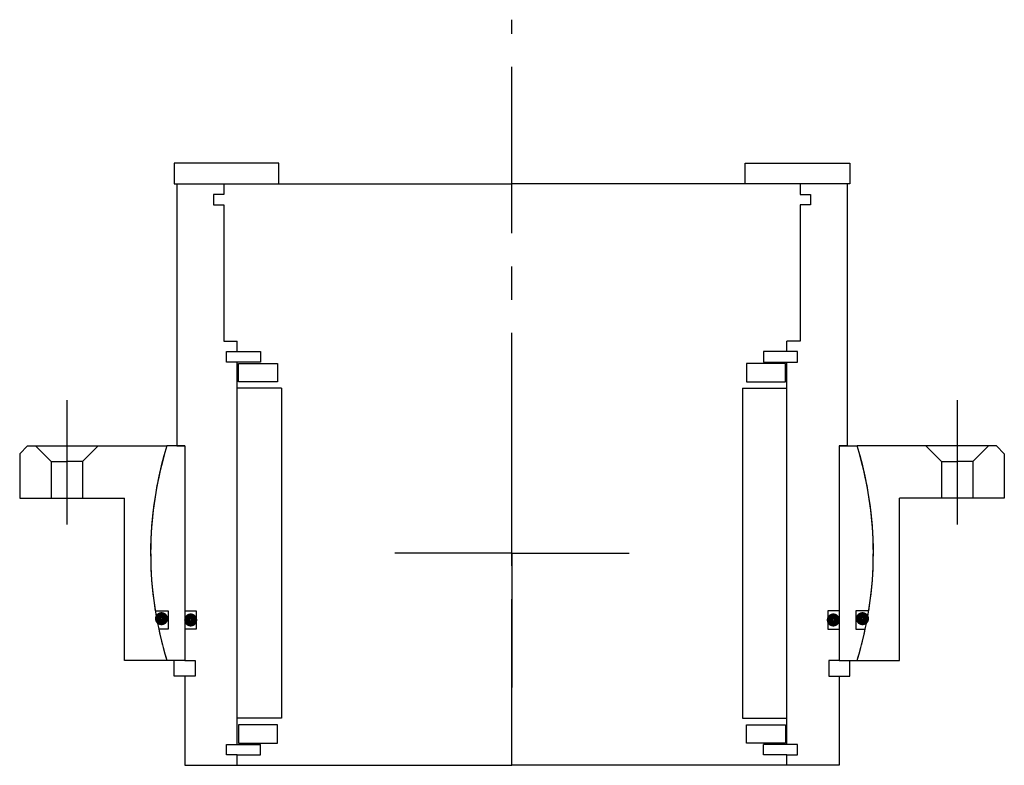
# Model space of a CAD drawing. Header units: millimetres. Extents: x -94 to 94, y -40 to 102.
import ezdxf

# ---------------------------------------------------------------- set-up
doc = ezdxf.new("R2010")
doc.units = ezdxf.units.MM
doc.linetypes.add('CENTER', pattern=[50.8, 31.75, -6.35, 6.35, -6.35])
doc.layers.add('Center', color=1, linetype='CENTER')

# ---------------------------------------------------------------- blocks, each defined once
blk = doc.blocks.new('in-sf088')
for p, q in [((-44.5, 74.5), (-64.5, 74.5)), ((-64.5, 74.5), (-64.5, 70.5)), ((-44.5, 70.5), (-44.5, 74.5)), ((44.5, 74.5), (64.5, 74.5)), ((44.5, 70.5), (44.5, 74.5)), ((64.5, 74.5), (64.5, 70.5)), ((-64.5, 70.5), (-44.5, 70.5)), ((-64, 70.5), (-64, 20.5)), ((-64, 70.5), (-55, 70.5)), ((-55, 70.5), (0, 70.5)), ((-55, 70.5), (-55, 68.5)), ((55, 70.5), (0, 70.5)), ((64.5, 70.5), (44.5, 70.5)), ((64, 70.5), (55, 70.5)), ((55, 70.5), (55, 68.5)), ((64, 70.5), (64, 20.5)), ((-57, 68.5), (-57, 66.5)), ((-55, 68.5), (-57, 68.5)), ((55, 68.5), (57, 68.5)), ((57, 68.5), (57, 66.5)), ((-57, 66.5), (-55, 66.5)), ((-55, 66.5), (-55, 40.5)), ((55, 66.5), (55, 40.5)), ((57, 66.5), (55, 66.5)), ((-55, 40.5), (-52.5, 40.5)), ((-52.5, 38.5), (-52.5, 40.5)), ((55, 40.5), (52.5, 40.5)), ((52.5, 38.5), (52.5, 40.5)), ((-54.5, 38.5), (-52.5, 38.5)), ((-54.5, 36.5), (-54.5, 38.5)), ((-52.5, 38.5), (-48, 38.5)), ((-48, 38.5), (-48, 36.5)), ((48, 38.5), (48, 36.5)), ((52.5, 38.5), (48, 38.5)), ((54.5, 38.5), (52.5, 38.5)), ((54.5, 36.5), (54.5, 38.5)), ((-48, 36.5), (-54.5, 36.5)), ((-52.5, -36.5), (-52.5, 36.5)), ((-52.25, 36.25), (-44.75, 36.25)), ((-52.25, 32.75), (-52.25, 36.25)), ((-44.75, 36.25), (-44.75, 32.75)), ((52.25, 36.25), (44.75, 36.25)), ((44.75, 36.25), (44.75, 32.75)), ((48, 36.5), (54.5, 36.5)), ((52.25, 32.75), (52.25, 36.25)), ((52.5, -36.5), (52.5, 36.5)), ((-44.75, 32.75), (-52.25, 32.75)), ((44.75, 32.75), (52.25, 32.75)), ((-44, 31.5), (-52.5, 31.5)), ((-44, 31.5), (-44, -31.5)), ((44, 31.5), (44, -31.5)), ((44, 31.5), (52.5, 31.5)), ((-62.5, 20.5), (-65.88, 20.5)), ((-64, 20.5), (-62.5, 20.5)), ((-62.5, 20.5), (-62.5, -11)), ((-62.5, 20.5), (-62.5, -20.5)), ((62.5, 20.5), (62.5, -20.5)), ((62.5, 20.5), (62.5, -11)), ((62.5, 20.5), (65.88, 20.5)), ((64, 20.5), (62.5, 20.5)), ((-68.12, -11), (-65.65, -11)), ((-65.65, -11), (-65.65, -14.5)), ((-62.5, -11), (-60.3, -11)), ((-60.3, -11), (-60.3, -14.5)), ((60.3, -11), (60.3, -14.5)), ((62.5, -11), (60.3, -11)), ((65.65, -11), (65.65, -14.5)), ((68.12, -11), (65.65, -11)), ((-65.65, -14.5), (-67.46, -14.5)), ((-60.3, -14.5), (-62.5, -14.5)), ((-62.5, -14.5), (-62.5, -20.5)), ((60.3, -14.5), (62.5, -14.5)), ((62.5, -14.5), (62.5, -20.5)), ((65.65, -14.5), (67.46, -14.5)), ((-62.5, -20.5), (-65.88, -20.5)), ((-64.5, -23.5), (-64.5, -20.5)), ((-62.5, -20.5), (-60.5, -20.5)), ((-60.5, -20.5), (-60.5, -23.5)), ((62.5, -20.5), (60.5, -20.5)), ((60.5, -20.5), (60.5, -23.5)), ((62.5, -20.5), (65.88, -20.5)), ((64.5, -23.5), (64.5, -20.5)), ((-62.5, -23.5), (-64.5, -23.5)), ((-62.5, -23.5), (-62.5, -40.5)), ((-60.5, -23.5), (-62.5, -23.5)), ((60.5, -23.5), (62.5, -23.5)), ((62.5, -23.5), (62.5, -40.5)), ((62.5, -23.5), (64.5, -23.5)), ((-44, -31.5), (-52.5, -31.5)), ((44, -31.5), (52.5, -31.5)), ((-44.75, -32.75), (-52.25, -32.75)), ((-52.25, -32.75), (-52.25, -36.25)), ((-44.75, -36.25), (-44.75, -32.75)), ((44.75, -32.75), (52.25, -32.75)), ((44.75, -36.25), (44.75, -32.75)), ((52.25, -32.75), (52.25, -36.25)), ((-54.5, -36.5), (-48, -36.5)), ((-54.5, -38.5), (-54.5, -36.5)), ((-52.25, -36.25), (-44.75, -36.25)), ((-48, -38.5), (-48, -36.5)), ((52.25, -36.25), (44.75, -36.25)), ((48, -38.5), (48, -36.5)), ((54.5, -36.5), (48, -36.5)), ((54.5, -38.5), (54.5, -36.5)), ((-52.5, -38.5), (-54.5, -38.5)), ((-52.5, -38.5), (-48, -38.5)), ((-52.5, -40.5), (-52.5, -38.5)), ((52.5, -38.5), (48, -38.5)), ((52.5, -38.5), (54.5, -38.5)), ((52.5, -40.5), (52.5, -38.5)), ((-62.5, -40.5), (-52.5, -40.5)), ((-52.5, -40.5), (0, -40.5)), ((52.5, -40.5), (0, -40.5)), ((62.5, -40.5), (52.5, -40.5))]:
    blk.add_line(p, q)
at = {"const_width": 1.2}
for points in [[(-66.27, -12.5, -1), (-67.57, -12.5, -1)], [(66.27, -12.5, 1), (67.57, -12.5, 1)], [(-60.7, -12.75, -1), (-62, -12.75, -1)], [(60.7, -12.75, 1), (62, -12.75, 1)]]:
    blk.add_lwpolyline(points, format="xyb", close=True, dxfattribs=at)
for start, end in [(162.7164, 189.1732), (350.8268, 17.2836), (192.1308, 197.2836), (342.7164, 347.8692)]:
    blk.add_arc((0, 0), 69, start, end)
at = {"layer": 'Center'}
blk.add_line((0, -40.5), (0, 101.87), dxfattribs=at)
blk = doc.blocks.new('4SF080-99 yderhus')
for p, q in [((-92.5, 20.5), (-94, 19)), ((-94, 19), (-94, 10.5)), ((-92.5, 20.5), (-65.88, 20.5)), ((-91, 20.5), (-88, 17.5)), ((-79, 20.5), (-82, 17.5)), ((92.5, 20.5), (65.88, 20.5)), ((79, 20.5), (82, 17.5)), ((91, 20.5), (88, 17.5)), ((92.5, 20.5), (94, 19)), ((94, 19), (94, 10.5)), ((-88, 17.5), (-85, 17.5)), ((-88, 17.5), (-88, 10.5)), ((-82, 17.5), (-85, 17.5)), ((-82, 17.5), (-82, 10.5)), ((82, 17.5), (82, 10.5)), ((82, 17.5), (85, 17.5)), ((88, 17.5), (85, 17.5)), ((88, 17.5), (88, 10.5)), ((-94, 10.5), (-74, 10.5)), ((-74, -20.5), (-74, 10.5)), ((94, 10.5), (74, 10.5)), ((74, -20.5), (74, 10.5)), ((-65.88, -20.5), (-74, -20.5)), ((65.88, -20.5), (74, -20.5))]:
    blk.add_line(p, q)
for start, end in [(162.7164, 197.2836), (342.7164, 17.2836)]:
    blk.add_arc((0, 0), 69, start, end)
at = {"layer": 'Center'}
for p, q in [((-85, 29.24), (-85, 5.5)), ((85, 29.24), (85, 5.5)), ((0, 0), (0, 25.63)), ((0, 0), (-22.37, 0)), ((0, 0), (22.37, 0)), ((0, 0), (0, -25.63))]:
    blk.add_line(p, q, dxfattribs=at)

msp = doc.modelspace()

# ---------------------------------------------------------------- block references
for name in ['in-sf088', '4SF080-99 yderhus']:
    msp.add_blockref(name, (0, 0))

doc.saveas('drawing.dxf')
